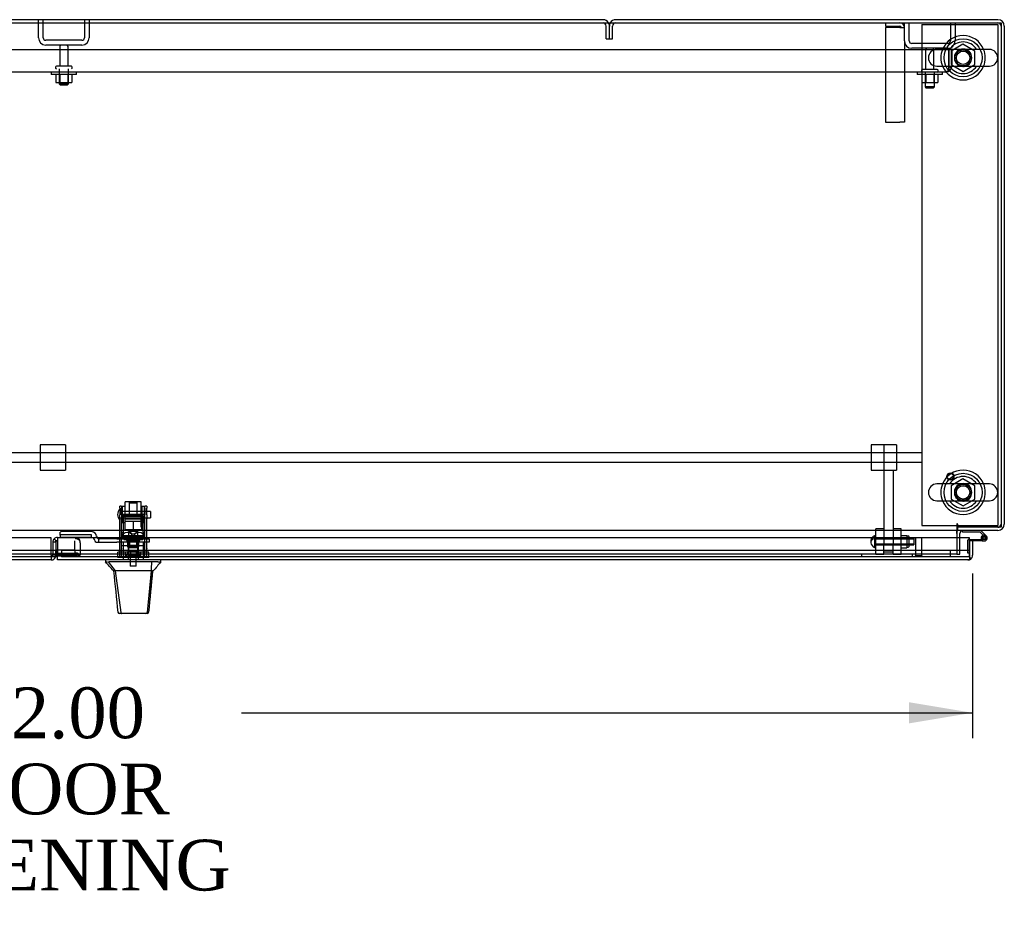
# Model space of a CAD drawing. Header units: inches. Extents: x 2 to 538, y -2 to 358.
# Tile 27 of 40: x 205 to 244, y 246 to 281. Entities that reach past the tile are written whole.
import ezdxf
from ezdxf.enums import TextEntityAlignment as Align
from ezdxf.lldxf.tags import DXFTag

# ---------------------------------------------------------------- set-up
doc = ezdxf.new("R2010")
doc.units = ezdxf.units.IN
doc.header["$MEASUREMENT"] = 0
for name, color, linetype in [('COM40146', 7, 'Continuous'), ('COM40430', 7, 'Continuous'), ('COM52825', 7, 'Continuous'), ('COM52831', 7, 'Continuous'), ('COM52847', 7, 'Continuous'), ('COM52848', 7, 'Continuous'), ('COM52849', 7, 'Continuous'), ('COM52857', 7, 'Continuous'), ('COM52858', 7, 'Continuous'), ('COM53520', 7, 'Continuous'), ('COM54578-80', 7, 'Continuous'), ('COM70333', 7, 'Continuous'), ('COM70838', 7, 'Continuous'), ('COM70839-6', 7, 'Continuous'), ('COM71126-2', 7, 'Continuous'), ('COM71127-2', 7, 'Continuous'), ('COM71131-2', 7, 'Continuous'), ('Default', 7, 'Continuous'), ('GSK11033', 7, 'Continuous'), ('HAN13064', 7, 'Continuous'), ('HAN13064_NUT', 7, 'Continuous'), ('HAN13064_SCREW', 7, 'Continuous'), ('HAN_NUT', 7, 'Continuous'), ('NTS16526', 7, 'Continuous'), ('NTS166105', 7, 'Continuous'), ('NTS166905', 7, 'Continuous'), ('NTS18147', 7, 'Continuous'), ('ROL18050', 7, 'Continuous'), ('ROL87452', 7, 'Continuous'), ('RVT17786', 7, 'Continuous'), ('RVT19000', 7, 'Continuous'), ('SCS00680', 7, 'Continuous'), ('SCS191205', 7, 'Continuous'), ('SPC87323', 7, 'Continuous'), ('STD21878', 7, 'Continuous'), ('STD26094', 7, 'Continuous'), ('STD26265', 7, 'Continuous'), ('WAF25059', 7, 'Continuous'), ('WAF25362', 7, 'Continuous'), ('WAF25376', 7, 'Continuous'), ('WAM254785', 7, 'Continuous'), ('WAM30038', 7, 'Continuous')]:
    doc.layers.add(name, color=color, linetype=linetype)
doc.styles.add('SEACAD_Times_New_Roman', font='times.ttf')
tags = doc.linetypes.add('HIDDEN2', pattern=[0.1875, 0.125, -0.0625]).pattern_tags.tags
tags[6:7] = [DXFTag(74, 4), DXFTag(75, 0), DXFTag(340, '0'), DXFTag(46, 0.0), DXFTag(50, 0.0), DXFTag(44, 0.0), DXFTag(45, 0.0)]
tags[4:5] = [DXFTag(74, 4), DXFTag(75, 0), DXFTag(340, '0'), DXFTag(46, 0.0), DXFTag(50, 0.0), DXFTag(44, 0.0), DXFTag(45, 0.0)]
doc.dimstyles.new('HAMMOND_(STH_-_540x360)', dxfattribs={"dimtxt": 2, "dimasz": 2.5, "dimexe": 1, "dimexo": 1, "dimgap": 0.5, "dimtad": 0, "dimtih": 1, "dimtoh": 1, "dimzin": 0, "dimdsep": 46, "dimtxsty": 'SEACAD_Times_New_Roman', "dimblk1": '_SE_FILLED', "dimblk2": '_SE_FILLED', "dimsah": 1, "dimcen": 1, "dimadec": 0, "dimazin": 0, "dimtfac": 0.8, "dimtofl": 0, "dimtmove": 0, "dimatfit": 3, "dimfxl": 1, "dimtolj": 1, "dimtzin": 0, "dimarcsym": 0})

# ---------------------------------------------------------------- blocks, each defined once
blk = doc.blocks.new('SE')
at = {"layer": 'COM40146', "color": 7, "linetype": 'HIDDEN2'}
for p, q in [((242.028, 279.831), (172.278, 279.831)), ((242.028, 279.206), (242.028, 279.831)), ((242.153, 279.831), (242.028, 279.831)), ((242.028, 279.831), (242.028, 279.206)), ((242.153, 279.831), (242.153, 279.206)), ((242.028, 279.206), (242.028, 279.206)), ((242.028, 279.206), (242.028, 279.028)), ((242.028, 279.079), (242.028, 279.206)), ((242.028, 279.079), (242.079, 279.028)), ((241.903, 278.956), (172.403, 278.956)), ((241.904, 278.956), (241.903, 278.956)), ((241.903, 278.956), (241.904, 278.956))]:
    blk.add_line(p, q, dxfattribs=at)
for start, end in [(270.1219, 314.5601), (314.5601, 0), (270, 270.0436)]:
    blk.add_arc((241.903, 279.206), 0.25, start, end, dxfattribs=at)
blk.add_open_spline([(242.028, 279.028), (242.007, 279.005), (241.987, 278.987), (241.945, 278.963), (241.924, 278.956), (241.904, 278.956)], degree=3, knots=[0, 0, 0, 0, 0.5, 0.5, 1, 1, 1, 1], dxfattribs=at)
at = {"layer": 'COM40430', "color": 7, "linetype": 'HIDDEN2'}
for p, q in [((239.528, 280.893), (239.528, 280.768)), ((239.528, 280.768), (240.093, 280.768)), ((240.093, 280.708), (239.528, 280.708)), ((239.528, 280.708), (239.528, 276.987)), ((240.093, 280.708), (240.278, 280.708)), ((240.278, 280.181), (240.278, 276.987)), ((239.528, 276.987), (240.093, 276.987)), ((240.278, 276.987), (240.093, 276.987))]:
    blk.add_line(p, q, dxfattribs=at)
for radius in [0.185, 0.06]:
    blk.add_arc((240.093, 280.708), radius, 0, 90, dxfattribs=at)
at = {"layer": 'COM52825', "color": 7, "linetype": 'Continuous'}
for p, q in [((242.841, 260.606), (206.901, 260.606)), ((206.901, 260.606), (206.901, 259.916)), ((242.841, 259.916), (242.841, 260.606)), ((242.966, 260.478), (242.841, 260.478)), ((242.841, 260.478), (242.841, 260.106)), ((242.966, 260.478), (242.966, 259.916)), ((206.901, 259.731), (206.901, 259.916)), ((242.781, 259.731), (206.901, 259.731)), ((242.781, 259.731), (242.781, 259.731)), ((242.781, 259.731), (242.781, 259.731)), ((242.841, 259.916), (242.841, 259.916)), ((242.841, 259.834), (242.841, 259.916)), ((242.841, 259.916), (242.841, 259.767)), ((242.841, 259.834), (242.89, 259.767))]:
    blk.add_line(p, q, dxfattribs=at)
for start, end in [(270.1208, 306.194), (270, 270.0589), (306.194, 0)]:
    blk.add_arc((242.781, 259.916), 0.185, start, end, dxfattribs=at)
blk.add_open_spline([(242.841, 259.767), (242.831, 259.755), (242.821, 259.747), (242.806, 259.737), (242.801, 259.735), (242.791, 259.732), (242.786, 259.731), (242.781, 259.731)], degree=3, knots=[0, 0, 0, 0, 0.5, 0.5, 0.75, 0.75, 1, 1, 1, 1], dxfattribs=at)
at = {"layer": 'COM52831', "color": 7, "linetype": 'HIDDEN2'}
for p, q in [((207.031, 264.268), (206.216, 264.268)), ((206.216, 264.268), (206.216, 263.268)), ((207.216, 264.268), (207.031, 264.268)), ((207.216, 264.268), (207.216, 263.268)), ((239.781, 264.268), (238.966, 264.268)), ((238.966, 264.268), (238.966, 263.268)), ((239.966, 264.268), (239.781, 264.268)), ((239.966, 264.268), (239.966, 263.268)), ((206.216, 263.268), (207.031, 263.268)), ((207.031, 263.268), (207.216, 263.268)), ((238.966, 263.268), (239.781, 263.268)), ((239.781, 263.268), (239.966, 263.268))]:
    blk.add_line(p, q, dxfattribs=at)
at = {"layer": 'COM52847', "color": 7, "linetype": 'Continuous'}
for p, q in [((206.656, 260.606), (171.091, 260.606)), ((206.656, 259.916), (206.656, 260.606)), ((206.656, 259.731), (171.151, 259.731)), ((206.656, 259.916), (206.656, 259.731))]:
    blk.add_line(p, q, dxfattribs=at)
at = {"layer": 'COM52847', "color": 7, "linetype": 'HIDDEN2'}
for p, q in [((206.716, 260.429), (206.716, 259.916)), ((206.841, 260.429), (206.716, 260.429)), ((206.858, 260.472), (206.77, 260.56)), ((206.841, 260.429), (206.841, 260.134)), ((206.901, 260.614), (207.617, 260.614)), ((206.901, 260.606), (206.901, 260.614)), ((207.617, 260.614), (207.617, 260.56)), ((207.724, 260.536), (207.748, 260.56)), ((207.802, 260.407), (207.802, 260.429)), ((207.802, 260.407), (207.802, 259.923)), ((206.901, 260.001), (207.617, 260.001)), ((206.841, 259.916), (206.716, 259.916)), ((206.901, 259.913), (207.617, 259.913)), ((207.66, 259.9), (207.748, 259.963)), ((207.711, 259.923), (207.802, 259.923))]:
    blk.add_line(p, q, dxfattribs=at)
for centre, radius, start, end in [((206.901, 260.429), 0.185, 135, 180), ((206.901, 260.429), 0.185, 90, 135), ((206.901, 260.429), 0.06, 135, 180), ((206.901, 260.429), 0.06, 90, 135), ((207.617, 260.429), 0.185, 45, 90), ((207.617, 260.429), 0.185, 0, 45), ((207.646, 260.404), 0.156, 1.433, 49.2867), ((206.656, 259.916), 0.06, 270, 0), ((206.656, 259.916), 0.185, 340.8902, 0), ((207.726, 259.818), 0.106, 98.3477, 120.2565)]:
    blk.add_arc(centre, radius, start, end, dxfattribs=at)
at = {"layer": 'COM52847', "color": 7, "linetype": 'Continuous'}
blk.add_arc((206.656, 259.916), 0.185, 270, 340.8902, dxfattribs=at)
at = {"layer": 'COM52847', "color": 7, "linetype": 'HIDDEN2'}
for centre, major_axis, start_param, end_param in [((207.617, 260.429), (-0.185, 0), 3.926991, 4.712389), ((207.617, 259.87), (0.185, 0), 0.785398, 1.570796), ((207.617, 259.87), (0.06, 0), 0.785398, 1.570796)]:
    blk.add_ellipse(centre, major_axis=major_axis, ratio=0.707107, start_param=start_param, end_param=end_param, dxfattribs=at)
blk.add_open_spline([(207.802, 259.923), (207.802, 259.931), (207.797, 259.94), (207.779, 259.954), (207.765, 259.959), (207.748, 259.963)], degree=3, knots=[0, 0, 0, 0, 0.5, 0.5, 1, 1, 1, 1], dxfattribs=at)
at = {"layer": 'COM52848', "color": 7, "linetype": 'HIDDEN2'}
for p, q in [((240.278, 280.181), (240.278, 280.893)), ((240.466, 280.181), (240.466, 280.893)), ((242.09, 280.893), (242.09, 280.181)), ((242.278, 280.893), (242.278, 280.181)), ((241.99, 280.081), (240.566, 280.081)), ((241.99, 279.893), (240.566, 279.893))]:
    blk.add_line(p, q, dxfattribs=at)
for centre, radius, start, end in [((240.566, 280.181), 0.288, 180, 270), ((240.566, 280.181), 0.1, 180, 270), ((241.99, 280.181), 0.1, 270, 0), ((241.99, 280.181), 0.288, 270, 0)]:
    blk.add_arc(centre, radius, start, end, dxfattribs=at)
at = {"layer": 'COM52849', "color": 7, "linetype": 'HIDDEN2'}
for p, q in [((206.153, 280.306), (206.153, 281.018)), ((206.341, 280.306), (206.341, 281.018)), ((207.965, 281.018), (207.965, 280.306)), ((208.153, 281.018), (208.153, 280.306)), ((207.865, 280.206), (206.441, 280.206)), ((207.865, 280.018), (206.441, 280.018))]:
    blk.add_line(p, q, dxfattribs=at)
for centre, radius, start, end in [((206.441, 280.306), 0.288, 180, 270), ((206.441, 280.306), 0.1, 180, 270), ((207.865, 280.306), 0.1, 270, 0), ((207.865, 280.306), 0.288, 270, 0)]:
    blk.add_arc(centre, radius, start, end, dxfattribs=at)
at = {"layer": 'COM52857', "color": 7, "linetype": 'HIDDEN2'}
for p, q in [((239.466, 264.268), (239.466, 263.386)), ((239.466, 263.386), (239.466, 260.378)), ((239.841, 263.268), (239.841, 260.378)), ((239.466, 260.048), (239.841, 260.048))]:
    blk.add_line(p, q, dxfattribs=at)
at = {"layer": 'COM52858', "color": 7, "linetype": 'HIDDEN2'}
for p, q in [((240.591, 259.956), (238.591, 259.956)), ((238.591, 259.956), (238.591, 259.856)), ((240.591, 259.956), (240.591, 259.856))]:
    blk.add_line(p, q, dxfattribs=at)
at = {"layer": 'COM53520', "color": 7, "linetype": 'HIDDEN2'}
for p, q in [((240.966, 263.956), (134.966, 263.956)), ((134.966, 263.581), (240.966, 263.581))]:
    blk.add_line(p, q, dxfattribs=at)
at = {"layer": 'COM54578-80', "color": 7, "linetype": 'Continuous'}
for p, q in [((242.569, 260.831), (242.569, 260.893)), ((243.262, 260.831), (242.569, 260.831)), ((243.457, 260.637), (243.262, 260.831)), ((243.288, 260.893), (243.5, 260.682)), ((242.841, 260.54), (243.297, 260.54)), ((243.353, 260.478), (242.966, 260.478)), ((243.317, 260.54), (243.297, 260.54)), ((243.304, 260.595), (243.366, 260.595)), ((243.353, 260.478), (243.421, 260.478))]:
    blk.add_line(p, q, dxfattribs=at)
at = {"layer": 'COM54578-80', "color": 7, "linetype": 'HIDDEN2'}
for p, q in [((242.779, 259.991), (242.779, 260.515)), ((242.804, 260.54), (242.841, 260.54)), ((243.304, 260.585), (243.366, 260.59)), ((243.421, 260.54), (243.317, 260.54)), ((243.358, 260.583), (243.358, 260.608)), ((243.408, 260.658), (243.433, 260.658)), ((243.433, 260.533), (243.408, 260.533)), ((243.483, 260.608), (243.483, 260.583)), ((242.841, 259.991), (242.779, 259.991))]:
    blk.add_line(p, q, dxfattribs=at)
at = {"layer": 'COM54578-80', "color": 7, "linetype": 'Continuous'}
blk.add_circle((243.421, 260.595), 0.05, dxfattribs=at)
at = {"layer": 'COM54578-80', "color": 7, "linetype": 'HIDDEN2'}
for centre, radius, start, end in [((242.804, 260.515), 0.025, 90, 180), ((243.408, 260.608), 0.05, 90, 180), ((243.408, 260.583), 0.05, 180, 270), ((243.421, 260.595), 0.117, 47.608, 107.0274), ((243.433, 260.608), 0.05, 0, 90), ((243.433, 260.583), 0.05, 270, 0)]:
    blk.add_arc(centre, radius, start, end, dxfattribs=at)
at = {"layer": 'COM54578-80', "color": 7, "linetype": 'Continuous'}
for radius, start, end in [(0.135, 204.0421, 240.0736), (0.117, 107.0274, 180), (0.117, 180, 47.608), (0.055, 48.8041, 180), (0.055, 180, 48.8041)]:
    blk.add_arc((243.421, 260.595), radius, start, end, dxfattribs=at)
at = {"layer": 'COM70333', "color": 7, "linetype": 'HIDDEN2'}
for p, q in [((240.966, 280.831), (243.966, 280.831)), ((240.966, 280.831), (240.966, 261.081)), ((243.966, 280.831), (243.966, 261.081)), ((240.966, 261.081), (242.341, 261.081)), ((242.371, 261.081), (243.966, 261.081))]:
    blk.add_line(p, q, dxfattribs=at)
at = {"layer": 'COM70333', "color": 7, "linetype": 'Continuous'}
blk.add_line((242.341, 261.081), (242.371, 261.081), dxfattribs=at)
at = {"layer": 'COM70838', "color": 7, "linetype": 'HIDDEN2'}
for p, q in [((207.002, 260.701), (207.002, 260.827)), ((208.247, 260.845), (207.127, 260.845)), ((207.002, 260.701), (207.002, 260.619)), ((208.247, 260.619), (207.002, 260.619)), ((208.247, 260.719), (207.127, 260.719)), ((208.247, 260.616), (208.247, 260.719)), ((208.372, 260.491), (208.372, 260.493)), ((208.432, 260.433), (208.529, 260.433)), ((208.44, 260.675), (208.44, 260.652)), ((208.529, 260.433), (208.529, 260.562)), ((208.529, 260.433), (209.243, 260.433)), ((209.243, 260.558), (208.557, 260.558)), ((209.243, 260.558), (209.331, 260.558)), ((209.331, 260.433), (209.243, 260.433)), ((209.331, 260.558), (209.869, 260.558)), ((210.387, 260.433), (209.331, 260.433)), ((209.904, 260.558), (210.387, 260.558)), ((210.387, 260.558), (210.512, 260.558)), ((210.512, 260.433), (210.387, 260.433)), ((210.512, 260.558), (210.512, 260.433))]:
    blk.add_line(p, q, dxfattribs=at)
for centre, radius, start, end in [((208.247, 260.652), 0.193, 0, 90), ((208.247, 260.491), 0.125, 0, 90), ((208.432, 260.493), 0.06, 180, 270), ((208.557, 260.675), 0.117, 180, 256.4554), ((208.557, 260.675), 0.117, 256.4554, 270)]:
    blk.add_arc(centre, radius, start, end, dxfattribs=at)
for centre, major_axis, start_param, end_param in [((207.127, 260.827), (-0.125, 0), 4.712389, 6.283185), ((207.127, 260.701), (0.125, 0), 1.570796, 3.141593)]:
    blk.add_ellipse(centre, major_axis=major_axis, ratio=0.145455, start_param=start_param, end_param=end_param, dxfattribs=at)
at = {"layer": 'COM70839-6', "color": 7, "linetype": 'HIDDEN2'}
for p, q in [((209.356, 261.772), (209.356, 261.848)), ((209.426, 261.848), (209.356, 261.848)), ((209.356, 261.772), (209.356, 261.513)), ((209.426, 261.848), (209.426, 261.772)), ((209.426, 261.513), (209.426, 261.772)), ((210.348, 261.772), (210.348, 261.848)), ((210.418, 261.848), (210.348, 261.848)), ((210.348, 261.772), (210.348, 261.513)), ((210.418, 261.848), (210.418, 261.772)), ((210.418, 261.513), (210.418, 261.772)), ((209.356, 261.349), (209.356, 261.513)), ((209.356, 260.192), (209.356, 261.349)), ((210.348, 261.52), (209.426, 261.52)), ((209.426, 261.513), (209.426, 261.349)), ((209.426, 261.456), (210.348, 261.456)), ((209.426, 260.192), (209.426, 261.349)), ((210.348, 261.349), (210.348, 261.513)), ((210.348, 260.192), (210.348, 261.349)), ((210.418, 261.513), (210.418, 261.349)), ((210.418, 260.192), (210.418, 261.349)), ((210.348, 260.643), (209.426, 260.643)), ((209.653, 260.612), (209.653, 260.635)), ((210.121, 260.635), (210.121, 260.612)), ((209.356, 260.182), (209.356, 260.192)), ((209.356, 259.85), (209.356, 260.182)), ((209.426, 260.299), (210.348, 260.299)), ((209.426, 260.192), (209.426, 260.182)), ((209.426, 259.85), (209.426, 260.182)), ((210.348, 260.182), (210.348, 260.192)), ((210.348, 259.85), (210.348, 260.182)), ((210.418, 260.192), (210.418, 260.182)), ((210.418, 259.85), (210.418, 260.182)), ((209.356, 259.85), (209.426, 259.85)), ((210.348, 259.85), (210.418, 259.85))]:
    blk.add_line(p, q, dxfattribs=at)
for centre, major_axis in [((209.887, 260.635), (-0.234, 0)), ((209.887, 260.612), (0.234, 0))]:
    blk.add_ellipse(centre, major_axis=major_axis, ratio=0.009345, start_param=3.141593, end_param=6.283185, dxfattribs=at)
blk.add_ellipse((209.887, 260.301), major_axis=(-0.14, 0), ratio=0.009345, dxfattribs=at)
at = {"layer": 'COM71126-2', "color": 7, "linetype": 'Continuous'}
for p, q in [((243.966, 281.018), (228.903, 281.018)), ((244.216, 280.768), (244.216, 261.143)), ((242.371, 261.018), (242.371, 260.893)), ((243.966, 260.893), (242.371, 260.893)), ((242.466, 260.606), (242.466, 260.768))]:
    blk.add_line(p, q, dxfattribs=at)
at = {"layer": 'COM71126-2', "color": 7, "linetype": 'HIDDEN2'}
for p, q in [((228.653, 280.268), (228.653, 280.768)), ((228.778, 280.268), (228.778, 280.768)), ((228.653, 280.268), (228.778, 280.268)), ((242.466, 259.956), (242.466, 260.606)), ((242.341, 259.956), (242.466, 259.956))]:
    blk.add_line(p, q, dxfattribs=at)
at = {"layer": 'COM71126-2', "color": 7, "linetype": 'Continuous'}
for centre, radius, start, end in [((228.903, 280.768), 0.25, 90, 150), ((243.966, 280.768), 0.25, 0, 90), ((242.591, 260.768), 0.25, 150, 180), ((242.591, 260.768), 0.125, 100.1369, 180), ((243.966, 261.143), 0.25, 270, 0)]:
    blk.add_arc(centre, radius, start, end, dxfattribs=at)
at = {"layer": 'COM71126-2', "color": 7, "linetype": 'HIDDEN2'}
for centre, radius, start, end in [((228.903, 280.768), 0.25, 150, 180), ((228.903, 280.768), 0.125, 90, 180), ((243.966, 280.768), 0.125, 0, 90), ((242.591, 260.768), 0.125, 90, 100.1369), ((243.966, 261.143), 0.125, 270, 0)]:
    blk.add_arc(centre, radius, start, end, dxfattribs=at)
at = {"layer": 'COM71127-2', "color": 7, "linetype": 'Continuous'}
blk.add_line((228.403, 281.018), (169.903, 281.018), dxfattribs=at)
at = {"layer": 'COM71127-2', "color": 7, "linetype": 'HIDDEN2'}
for p, q in [((228.528, 280.268), (228.528, 280.768)), ((228.653, 280.268), (228.653, 280.768)), ((228.528, 280.268), (228.653, 280.268))]:
    blk.add_line(p, q, dxfattribs=at)
at = {"layer": 'COM71127-2', "color": 7, "linetype": 'Continuous'}
blk.add_arc((228.403, 280.768), 0.25, 30, 90, dxfattribs=at)
at = {"layer": 'COM71127-2', "color": 7, "linetype": 'HIDDEN2'}
for radius, end in [(0.125, 90), (0.25, 30)]:
    blk.add_arc((228.403, 280.768), radius, 0, end, dxfattribs=at)
at = {"layer": 'COM71131-2', "color": 7, "linetype": 'Continuous'}
for p, q in [((169.653, 280.893), (244.091, 280.893)), ((244.091, 280.893), (244.091, 261.018)), ((242.341, 260.893), (169.653, 260.893)), ((242.341, 261.143), (242.341, 260.893)), ((242.341, 260.768), (242.341, 260.893)), ((242.341, 260.768), (242.341, 260.606)), ((242.371, 261.143), (242.371, 261.018)), ((244.091, 261.018), (242.371, 261.018))]:
    blk.add_line(p, q, dxfattribs=at)
at = {"layer": 'COM71131-2', "color": 7, "linetype": 'HIDDEN2'}
for p, q in [((242.341, 260.606), (242.341, 259.956)), ((242.341, 259.956), (171.591, 259.956))]:
    blk.add_line(p, q, dxfattribs=at)
for centre, start, end in [((242.591, 279.518), 0, 264.2997), ((242.591, 279.518), 273.4503, 0), ((242.591, 262.393), 0, 264.2997), ((242.591, 262.393), 273.4503, 0)]:
    blk.add_arc(centre, 0.344, start, end, dxfattribs=at)
at = {"layer": 'COM71131-2', "color": 7, "linetype": 'Continuous'}
blk.add_arc((242.356, 261.143), 0.015, 0, 180, dxfattribs=at)
at = {"layer": 'GSK11033', "color": 7, "linetype": 'HIDDEN2'}
for p, q in [((206.901, 260.489), (206.841, 260.489)), ((206.841, 260.429), (206.841, 260.489)), ((207.591, 260.134), (207.591, 260.489)), ((206.656, 260.106), (171.091, 260.106)), ((206.872, 260.106), (206.841, 260.106)), ((206.872, 260.106), (206.872, 259.884)), ((206.901, 260.134), (207.591, 260.134)), ((242.841, 260.106), (207.059, 260.106)), ((207.059, 260.106), (207.059, 259.856)), ((207.591, 260.134), (207.591, 259.884)), ((242.091, 259.856), (242.091, 260.106)), ((206.656, 259.856), (171.091, 259.856)), ((207.591, 259.884), (206.901, 259.884)), ((242.841, 259.856), (207.059, 259.856))]:
    blk.add_line(p, q, dxfattribs=at)
at = {"layer": 'GSK11033', "color": 7, "linetype": 'Continuous'}
for p, q in [((206.841, 260.106), (206.656, 260.106)), ((206.841, 259.884), (206.841, 260.134)), ((206.841, 260.134), (206.901, 260.134)), ((242.841, 260.106), (242.841, 259.856)), ((242.841, 260.106), (242.841, 260.106)), ((206.872, 259.856), (206.656, 259.856)), ((206.901, 259.884), (206.841, 259.884)), ((206.872, 259.884), (206.872, 259.856)), ((242.841, 259.856), (242.841, 259.856))]:
    blk.add_line(p, q, dxfattribs=at)
at = {"layer": 'HAN13064', "color": 7, "linetype": 'HIDDEN2'}
for p, q in [((209.757, 262.014), (209.727, 261.984)), ((209.727, 261.984), (210.047, 261.984)), ((209.727, 261.984), (209.727, 261.463)), ((210.017, 262.014), (209.757, 262.014)), ((210.047, 261.984), (210.017, 262.014)), ((210.047, 261.463), (210.047, 261.984)), ((209.491, 260.433), (209.491, 259.731)), ((209.687, 260.433), (209.687, 259.731)), ((209.727, 260.558), (209.727, 260.433)), ((210.047, 260.558), (210.047, 260.433)), ((210.086, 260.433), (210.086, 259.731)), ((210.282, 260.433), (210.282, 259.731))]:
    blk.add_line(p, q, dxfattribs=at)
at = {"layer": 'HAN13064', "color": 7, "linetype": 'Continuous'}
for p, q in [((208.797, 259.731), (208.797, 259.648)), ((208.797, 259.651), (208.871, 259.651)), ((208.896, 259.651), (209.179, 259.296)), ((208.988, 259.651), (208.91, 259.651)), ((210.605, 259.651), (208.988, 259.651)), ((210.786, 259.651), (210.605, 259.651)), ((210.863, 259.651), (210.786, 259.651)), ((210.863, 259.651), (210.977, 259.651)), ((210.977, 259.648), (210.977, 259.731)), ((209.097, 259.296), (209.111, 259.296)), ((209.179, 259.296), (209.111, 259.296)), ((209.225, 259.296), (209.179, 259.296)), ((209.179, 259.296), (209.395, 257.658)), ((209.317, 259.296), (209.225, 259.296)), ((210.594, 259.296), (209.317, 259.296)), ((210.594, 259.296), (210.43, 257.661)), ((210.623, 259.296), (210.594, 259.296)), ((210.639, 259.296), (210.623, 259.296)), ((210.649, 259.296), (210.639, 259.296)), ((210.649, 259.296), (210.677, 259.296)), ((209.281, 257.672), (209.281, 257.67)), ((210.492, 257.67), (210.492, 257.672)), ((209.441, 257.616), (209.341, 257.616)), ((210.378, 257.616), (209.441, 257.616)), ((210.432, 257.616), (210.378, 257.616))]:
    blk.add_line(p, q, dxfattribs=at)
for centre, radius, start, end in [((205.005, 256.019), 5.251, 38.6173, 43.7666), ((223.092, 249.107), 16.062, 138.9673, 140.6254), ((148.632, 265.341), 62.32, 353.47841, 354.43409), ((209.341, 257.676), 0.06, 185.9929, 270.0075), ((210.376, 257.672), 0.0554, 272.131, 348.8293), ((210.432, 257.676), 0.06, 269.9911, 354.4242)]:
    blk.add_arc(centre, radius, start, end, dxfattribs=at)
for points in [[(210.605, 259.651), (210.602, 259.533), (210.598, 259.415), (210.594, 259.296)], [(209.111, 259.296), (209.168, 258.755), (209.224, 258.213), (209.281, 257.672)], [(210.649, 259.296), (210.597, 258.755), (210.544, 258.214), (210.492, 257.672)]]:
    blk.add_open_spline(points, degree=3, dxfattribs=at)
blk.add_open_spline([(209.395, 257.658), (209.398, 257.646), (209.404, 257.635), (209.42, 257.62), (209.431, 257.616), (209.441, 257.616)], degree=3, knots=[0, 0, 0, 0, 0.5, 0.5, 1, 1, 1, 1], dxfattribs=at)
at = {"layer": 'HAN13064_NUT', "color": 7, "linetype": 'HIDDEN2'}
for p, q in [((209.554, 261.308), (209.554, 261.258)), ((209.554, 261.258), (209.72, 261.258)), ((209.554, 261.258), (209.554, 260.933)), ((210.189, 261.338), (209.584, 261.338)), ((209.72, 261.258), (209.887, 261.258)), ((209.887, 261.258), (210.053, 261.258)), ((209.887, 261.258), (209.887, 260.933)), ((210.053, 261.258), (210.219, 261.258)), ((210.219, 261.258), (210.219, 261.308)), ((210.219, 261.258), (210.219, 260.933)), ((209.554, 260.933), (209.887, 260.933)), ((209.887, 260.933), (210.219, 260.933))]:
    blk.add_line(p, q, dxfattribs=at)
for centre, start, end in [((209.584, 261.308), 90, 180), ((210.189, 261.308), 0, 90)]:
    blk.add_arc(centre, 0.03, start, end, dxfattribs=at)
at = {"layer": 'HAN13064_SCREW', "color": 7, "linetype": 'HIDDEN2'}
for p, q in [((209.776, 260.063), (209.664, 260.063)), ((209.664, 260.063), (209.664, 259.926)), ((209.998, 260.063), (209.776, 260.063)), ((209.776, 260.063), (209.776, 259.926)), ((210.109, 260.063), (209.998, 260.063)), ((209.998, 260.063), (209.998, 259.926)), ((210.109, 260.063), (210.109, 259.926)), ((210.149, 259.926), (209.624, 259.926)), ((209.624, 259.926), (209.624, 259.856)), ((209.771, 259.856), (209.771, 259.481)), ((210.003, 259.481), (210.003, 259.856)), ((210.149, 259.856), (210.149, 259.926)), ((210.003, 259.481), (209.771, 259.481))]:
    blk.add_line(p, q, dxfattribs=at)
at = {"layer": 'HAN_NUT', "color": 7, "linetype": 'HIDDEN2'}
for p, q in [((209.581, 260.041), (209.275, 260.041)), ((209.275, 259.826), (209.275, 260.041)), ((210.193, 260.041), (209.581, 260.041)), ((209.581, 259.826), (209.581, 260.041)), ((210.499, 260.041), (210.193, 260.041)), ((210.193, 259.826), (210.193, 260.041)), ((210.499, 259.826), (210.499, 260.041)), ((209.581, 259.826), (209.275, 259.826)), ((210.193, 259.826), (209.581, 259.826)), ((210.499, 259.826), (210.193, 259.826))]:
    blk.add_line(p, q, dxfattribs=at)
at = {"layer": 'NTS16526', "color": 7, "linetype": 'HIDDEN2'}
for p, q in [((240.156, 260.699), (240.371, 260.699)), ((240.156, 260.614), (240.371, 260.614)), ((240.371, 260.699), (240.371, 260.657)), ((240.431, 260.67), (240.371, 260.67)), ((240.371, 260.657), (240.371, 260.614)), ((240.371, 260.614), (240.371, 260.49)), ((240.371, 260.49), (240.371, 260.367)), ((240.461, 260.265), (240.461, 260.64)), ((240.156, 260.367), (240.371, 260.367)), ((240.156, 260.205), (240.371, 260.205)), ((240.371, 260.367), (240.371, 260.286)), ((240.371, 260.286), (240.371, 260.205)), ((240.371, 260.235), (240.431, 260.235))]:
    blk.add_line(p, q, dxfattribs=at)
for centre, start, end in [((240.431, 260.64), 0, 90), ((240.431, 260.265), 270, 0)]:
    blk.add_arc(centre, 0.03, start, end, dxfattribs=at)
at = {"layer": 'NTS166105', "color": 7, "linetype": 'HIDDEN2'}
for p, q in [((206.837, 278.86), (206.837, 278.54)), ((206.999, 278.86), (206.999, 278.54)), ((207.308, 278.86), (207.308, 278.54)), ((207.469, 278.86), (207.469, 278.54)), ((240.962, 278.86), (240.962, 278.54)), ((241.124, 278.86), (241.124, 278.54)), ((241.433, 278.86), (241.433, 278.54)), ((241.594, 278.86), (241.594, 278.54)), ((206.837, 278.54), (206.999, 278.54)), ((206.999, 278.54), (207.308, 278.54)), ((207.308, 278.54), (207.469, 278.54)), ((240.962, 278.54), (241.124, 278.54)), ((241.124, 278.54), (241.433, 278.54)), ((241.433, 278.54), (241.594, 278.54))]:
    blk.add_line(p, q, dxfattribs=at)
at = {"layer": 'NTS166905', "color": 7, "linetype": 'HIDDEN2'}
for p, q in [((242.586, 280.056), (242.126, 279.781)), ((242.126, 279.781), (242.126, 279.255)), ((243.056, 279.781), (242.586, 280.056)), ((243.056, 279.255), (243.056, 279.781)), ((242.126, 279.255), (242.591, 278.983)), ((242.591, 278.983), (243.056, 279.255)), ((242.586, 262.931), (242.126, 262.656)), ((243.056, 262.656), (242.586, 262.931)), ((242.126, 262.656), (242.126, 262.13)), ((243.056, 262.13), (243.056, 262.656)), ((242.126, 262.13), (242.591, 261.858)), ((242.591, 261.858), (243.056, 262.13))]:
    blk.add_line(p, q, dxfattribs=at)
for centre in [(242.591, 279.518), (242.591, 262.393)]:
    blk.add_circle(centre, 0.263, dxfattribs=at)
at = {"layer": 'NTS18147', "color": 7, "linetype": 'HIDDEN2'}
for p, q in [((209.487, 260.813), (209.424, 260.813)), ((209.424, 260.751), (209.424, 260.813)), ((209.487, 260.813), (209.424, 260.813)), ((209.487, 260.751), (209.487, 260.813)), ((209.687, 260.813), (209.655, 260.813)), ((209.687, 260.813), (209.655, 260.813)), ((210.118, 260.813), (210.087, 260.813)), ((210.118, 260.813), (210.087, 260.813)), ((210.35, 260.813), (210.287, 260.813)), ((210.287, 260.751), (210.287, 260.813)), ((210.35, 260.813), (210.287, 260.813)), ((210.35, 260.751), (210.35, 260.813)), ((209.492, 260.751), (209.424, 260.751)), ((209.492, 260.751), (209.424, 260.751)), ((209.424, 260.751), (209.424, 260.688)), ((209.424, 260.688), (209.492, 260.688)), ((209.424, 260.688), (209.424, 260.688)), ((209.424, 260.688), (209.492, 260.688)), ((209.492, 260.688), (209.492, 260.751)), ((209.492, 260.688), (209.819, 260.688)), ((209.492, 260.688), (209.492, 260.688)), ((209.492, 260.688), (209.819, 260.688)), ((209.667, 260.688), (209.667, 260.251)), ((209.955, 260.751), (209.819, 260.751)), ((209.955, 260.751), (209.819, 260.751)), ((209.819, 260.751), (209.819, 260.688)), ((209.819, 260.688), (209.955, 260.688)), ((209.819, 260.688), (209.819, 260.688)), ((209.819, 260.688), (209.955, 260.688)), ((209.955, 260.688), (209.955, 260.751)), ((209.955, 260.688), (210.282, 260.688)), ((209.955, 260.688), (209.955, 260.688)), ((209.955, 260.688), (210.282, 260.688)), ((210.107, 260.251), (210.107, 260.688)), ((210.35, 260.751), (210.282, 260.751)), ((210.35, 260.751), (210.282, 260.751)), ((210.282, 260.751), (210.282, 260.688)), ((210.282, 260.688), (210.35, 260.688)), ((210.282, 260.688), (210.282, 260.688)), ((210.282, 260.688), (210.35, 260.688)), ((210.35, 260.688), (210.35, 260.751)), ((210.35, 260.688), (210.35, 260.688)), ((209.667, 260.251), (210.107, 260.251)), ((209.667, 260.251), (209.667, 260.251)), ((210.107, 260.251), (209.667, 260.251)), ((210.107, 260.251), (210.107, 260.251))]:
    blk.add_line(p, q, dxfattribs=at)
for centre, start_param, end_param in [((209.655, 260.495), 2.506883, 3.776302), ((209.655, 260.495), 2.506883, 3.141593), ((209.687, 260.495), 2.506883, 3.141593), ((210.087, 260.495), 3.141593, 3.776302), ((210.118, 260.495), 2.506883, 3.776302), ((210.118, 260.495), 3.141593, 3.776302)]:
    blk.add_ellipse(centre, major_axis=(0, -0.318), ratio=0.866025, start_param=start_param, end_param=end_param, dxfattribs=at)
at = {"layer": 'ROL18050', "color": 7, "linetype": 'HIDDEN2'}
for p, q in [((239.151, 259.952), (239.151, 260.952)), ((239.466, 260.952), (239.151, 260.952)), ((240.156, 260.952), (239.841, 260.952)), ((240.156, 259.952), (240.156, 260.952)), ((239.466, 259.952), (239.466, 260.378)), ((239.841, 259.952), (239.841, 260.378)), ((239.151, 259.952), (239.466, 259.952)), ((239.841, 259.952), (240.156, 259.952))]:
    blk.add_line(p, q, dxfattribs=at)
at = {"layer": 'ROL87452', "color": 7, "linetype": 'HIDDEN2'}
for p, q in [((209.574, 261.018), (209.574, 262.018)), ((210.199, 262.018), (209.574, 262.018)), ((210.199, 261.018), (210.199, 262.018))]:
    blk.add_line(p, q, dxfattribs=at)
at = {"layer": 'RVT17786', "color": 7, "linetype": 'HIDDEN2'}
for p, q in [((210.566, 261.643), (209.356, 261.643)), ((210.566, 261.643), (210.566, 261.393)), ((209.356, 261.393), (210.566, 261.393))]:
    blk.add_line(p, q, dxfattribs=at)
blk.add_arc((209.589, 261.518), 0.318, 137.1291, 222.8709, dxfattribs=at)
at = {"layer": 'RVT19000', "color": 7, "linetype": 'HIDDEN2'}
for p, q in [((209.574, 260.671), (210.199, 260.671)), ((209.574, 260.671), (209.574, 260.558)), ((209.692, 260.558), (209.692, 260.433)), ((209.746, 260.433), (209.746, 260.221)), ((209.869, 260.558), (209.904, 260.558)), ((210.027, 260.221), (210.027, 260.433)), ((210.082, 260.433), (210.082, 260.558)), ((210.199, 260.558), (210.199, 260.671)), ((209.746, 260.221), (210.027, 260.221))]:
    blk.add_line(p, q, dxfattribs=at)
at = {"layer": 'SCS00680', "color": 7, "linetype": 'Continuous'}
for p, q in [((243.626, 279.85), (241.555, 279.85)), ((241.555, 279.187), (243.626, 279.187)), ((243.626, 262.725), (241.555, 262.725)), ((241.555, 262.062), (243.626, 262.062))]:
    blk.add_line(p, q, dxfattribs=at)
for centre, radius, start, end in [((241.555, 279.518), 0.331, 90, 270), ((242.591, 279.518), 0.625, 32.0055, 147.9945), ((243.626, 279.518), 0.331, 270, 90), ((242.591, 279.518), 0.625, 212.0055, 327.9945), ((241.555, 262.393), 0.331, 90, 270), ((242.591, 262.393), 0.625, 32.0055, 147.9945), ((243.626, 262.393), 0.331, 270, 90), ((242.591, 262.393), 0.625, 212.0055, 327.9945)]:
    blk.add_arc(centre, radius, start, end, dxfattribs=at)
for points in [[(242.381, 279.852), (242.384, 279.852), (242.386, 279.852), (242.418, 279.856), (242.447, 279.857), (242.508, 279.857), (242.54, 279.857), (242.591, 279.856), (242.61, 279.856), (242.629, 279.857)], [(242.381, 262.727), (242.384, 262.727), (242.386, 262.727), (242.418, 262.731), (242.447, 262.732), (242.508, 262.732), (242.54, 262.732), (242.591, 262.731), (242.61, 262.731), (242.629, 262.732)]]:
    blk.add_open_spline(points, degree=3, knots=[0.74722968, 0.74722968, 0.74722968, 0.74722968, 0.75, 0.75, 0.78125, 0.78125, 0.8125, 0.8125, 0.83073551, 0.83073551, 0.83073551, 0.83073551], dxfattribs=at)
at = {"layer": 'SCS191205', "color": 7, "linetype": 'HIDDEN2'}
for p, q in [((239.051, 260.554), (239.051, 260.607)), ((239.102, 260.685), (239.102, 260.22)), ((239.151, 260.685), (239.102, 260.685)), ((240.651, 260.577), (239.151, 260.577)), ((240.651, 260.546), (239.151, 260.546)), ((240.651, 260.577), (240.651, 260.327)), ((239.102, 260.22), (239.151, 260.22)), ((240.651, 260.358), (239.151, 260.358)), ((239.151, 260.327), (240.651, 260.327))]:
    blk.add_line(p, q, dxfattribs=at)
for start, end in [(113.8878, 169.6335), (190.3665, 246.1122)]:
    blk.add_arc((239.205, 260.452), 0.254, start, end, dxfattribs=at)
for centre, end_param in [((239.205, 260.479), 3.307378), ((239.205, 260.425), 3.258881)]:
    blk.add_ellipse(centre, major_axis=(0.252, 0), ratio=0.644124, start_param=2.230099, end_param=end_param, dxfattribs=at)
at = {"layer": 'SPC87323', "color": 7, "linetype": 'HIDDEN2'}
for p, q in [((210.279, 261.463), (209.494, 261.463)), ((209.494, 261.463), (209.494, 260.558)), ((210.279, 260.558), (210.279, 261.463)), ((209.649, 260.433), (209.649, 260.558)), ((209.659, 260.433), (209.659, 260.558)), ((210.114, 260.433), (210.114, 260.558)), ((210.124, 260.433), (210.124, 260.558))]:
    blk.add_line(p, q, dxfattribs=at)
at = {"layer": 'STD21878', "color": 7, "linetype": 'HIDDEN2'}
for p, q in [((240.716, 260.606), (240.716, 259.888)), ((240.966, 259.888), (240.966, 260.606)), ((240.981, 259.888), (240.7, 259.888)), ((240.7, 259.888), (240.7, 259.856)), ((240.981, 259.856), (240.981, 259.888))]:
    blk.add_line(p, q, dxfattribs=at)
for radius in [0.141, 0.125]:
    blk.add_circle((242.091, 263.018), radius, dxfattribs=at)
at = {"layer": 'STD26094', "color": 7, "linetype": 'HIDDEN2'}
for p, q in [((206.988, 279.958), (206.988, 279.181)), ((207.318, 279.181), (207.318, 279.958)), ((241.113, 279.833), (241.113, 279.056)), ((241.443, 279.056), (241.443, 279.833)), ((206.828, 279.151), (206.828, 279.111)), ((207.448, 279.181), (206.858, 279.181)), ((206.966, 279.081), (206.966, 278.494)), ((207.341, 278.494), (207.341, 279.081)), ((207.478, 279.111), (207.478, 279.151)), ((240.953, 279.026), (240.953, 278.986)), ((241.573, 279.056), (240.983, 279.056)), ((241.603, 278.986), (241.603, 279.026)), ((241.091, 278.956), (241.091, 278.369)), ((241.466, 278.369), (241.466, 278.956)), ((207.341, 278.494), (206.966, 278.494)), ((206.966, 278.494), (207.003, 278.456)), ((207.003, 278.456), (207.303, 278.456)), ((207.303, 278.456), (207.341, 278.494)), ((241.466, 278.369), (241.091, 278.369)), ((241.091, 278.369), (241.128, 278.331)), ((241.128, 278.331), (241.428, 278.331)), ((241.428, 278.331), (241.466, 278.369))]:
    blk.add_line(p, q, dxfattribs=at)
for centre, radius, start, end in [((207.048, 279.958), 0.06, 90, 180), ((207.258, 279.958), 0.06, 0, 90), ((241.173, 279.833), 0.06, 90, 180), ((241.383, 279.833), 0.06, 0, 90), ((206.858, 279.151), 0.03, 90, 180), ((206.858, 279.111), 0.03, 180, 270), ((207.448, 279.151), 0.03, 0, 90), ((207.448, 279.111), 0.03, 270, 0), ((240.983, 279.026), 0.03, 90, 180), ((241.573, 279.026), 0.03, 0, 90), ((240.983, 278.986), 0.03, 180, 270), ((241.573, 278.986), 0.03, 270, 0)]:
    blk.add_arc(centre, radius, start, end, dxfattribs=at)
at = {"layer": 'STD26265', "color": 7, "linetype": 'HIDDEN2'}
for p, q in [((210.072, 260.856), (209.702, 260.856)), ((209.702, 260.856), (209.702, 259.891)), ((210.072, 259.891), (210.072, 260.856)), ((210.072, 259.891), (209.702, 259.891)), ((209.702, 259.891), (209.737, 259.856)), ((210.037, 259.856), (210.072, 259.891))]:
    blk.add_line(p, q, dxfattribs=at)
at = {"layer": 'WAF25059', "color": 7, "linetype": 'HIDDEN2'}
for p, q in [((206.653, 278.956), (206.653, 278.86)), ((207.653, 278.86), (206.653, 278.86)), ((207.653, 278.86), (207.653, 278.956)), ((240.778, 278.956), (240.778, 278.86)), ((241.778, 278.86), (240.778, 278.86)), ((241.778, 278.86), (241.778, 278.956))]:
    blk.add_line(p, q, dxfattribs=at)
at = {"layer": 'WAF25362', "color": 7, "linetype": 'Continuous'}
for centre, start, end in [((242.591, 279.518), 22.2452, 157.7548), ((242.591, 279.518), 202.2452, 337.7548), ((242.591, 262.393), 22.2452, 157.7548), ((242.591, 262.393), 202.2452, 337.7548)]:
    blk.add_arc(centre, 0.875, start, end, dxfattribs=at)
at = {"layer": 'WAF25362', "color": 7, "linetype": 'HIDDEN2'}
for centre, radius, start, end in [((242.591, 279.518), 0.875, 157.7548, 202.2452), ((242.591, 279.518), 0.344, 95.4262, 269.625), ((242.591, 279.518), 0.344, 0, 86.7443), ((242.591, 279.518), 0.875, 0, 22.2452), ((242.591, 279.518), 0.344, 277.5578, 0), ((242.591, 279.518), 0.875, 337.7548, 0), ((242.591, 262.393), 0.875, 157.7548, 202.2452), ((242.591, 262.393), 0.344, 95.4262, 269.625), ((242.591, 262.393), 0.344, 0, 86.7443), ((242.591, 262.393), 0.875, 0, 22.2452), ((242.591, 262.393), 0.344, 277.5578, 0), ((242.591, 262.393), 0.875, 337.7548, 0)]:
    blk.add_arc(centre, radius, start, end, dxfattribs=at)
at = {"layer": 'WAF25376', "color": 7, "linetype": 'HIDDEN2'}
for p, q in [((209.45, 261.833), (209.45, 261.203)), ((209.55, 261.833), (209.45, 261.833)), ((209.55, 261.833), (209.55, 261.203)), ((210.223, 261.833), (210.223, 261.203)), ((210.323, 261.833), (210.223, 261.833)), ((210.323, 261.833), (210.323, 261.203)), ((209.45, 261.203), (209.55, 261.203)), ((210.223, 261.203), (210.323, 261.203))]:
    blk.add_line(p, q, dxfattribs=at)
at = {"layer": 'WAM254785', "color": 7, "linetype": 'HIDDEN2'}
for centre, radius in [((242.591, 279.518), 0.75), ((242.591, 279.518), 0.312), ((242.591, 262.393), 0.75), ((242.591, 262.393), 0.312)]:
    blk.add_circle(centre, radius, dxfattribs=at)
at = {"layer": 'WAM30038', "color": 7, "linetype": 'HIDDEN2'}
for p, q in [((210.262, 260.563), (209.512, 260.563)), ((209.512, 260.563), (210.262, 260.563)), ((209.512, 260.563), (209.512, 260.539)), ((210.262, 260.539), (209.512, 260.539)), ((209.512, 260.539), (209.512, 260.539)), ((209.512, 260.539), (210.262, 260.539)), ((209.713, 260.476), (209.658, 260.476)), ((209.713, 260.476), (209.658, 260.476)), ((209.685, 260.52), (209.713, 260.476)), ((209.726, 260.491), (209.701, 260.53)), ((209.738, 260.476), (209.709, 260.52)), ((209.713, 260.476), (209.726, 260.491)), ((209.869, 260.476), (209.738, 260.476)), ((209.869, 260.476), (209.738, 260.476)), ((209.869, 260.52), (209.869, 260.476)), ((209.904, 260.476), (209.904, 260.52)), ((210.036, 260.476), (209.904, 260.476)), ((210.036, 260.476), (209.904, 260.476)), ((210.064, 260.52), (210.036, 260.476)), ((210.072, 260.53), (210.048, 260.491)), ((210.048, 260.491), (210.061, 260.476)), ((210.061, 260.476), (210.089, 260.52)), ((210.115, 260.476), (210.061, 260.476)), ((210.115, 260.476), (210.061, 260.476)), ((210.262, 260.539), (210.262, 260.563)), ((210.262, 260.539), (210.262, 260.539))]:
    blk.add_line(p, q, dxfattribs=at)
for centre, radius, start, end in [((208.984, 259.955), 0.85, 41.7058, 43.4493), ((209.887, 260.521), 0.0181, 91.7718, 183.073), ((209.886, 260.521), 0.0182, 357.1609, 87.9942), ((210.793, 259.952), 0.854, 136.5547, 138.2901)]:
    blk.add_arc(centre, radius, start, end, dxfattribs=at)
for points, knots in [([(209.658, 260.476), (209.647, 260.488), (209.636, 260.501), (209.624, 260.514), (209.622, 260.516), (209.62, 260.518), (209.618, 260.52)], [0, 0, 0, 0, 0.858552, 0.858552, 0.858552, 1, 1, 1, 1]), ([(209.68, 260.534), (209.68, 260.534), (209.68, 260.533), (209.68, 260.529), (209.682, 260.525), (209.685, 260.52)], [0.4389304, 0.4389304, 0.4389304, 0.4389304, 0.5, 0.5, 1, 1, 1, 1]), ([(209.709, 260.52), (209.708, 260.523), (209.707, 260.525), (209.703, 260.529), (209.701, 260.531), (209.697, 260.534), (209.694, 260.536), (209.689, 260.539), (209.687, 260.539), (209.685, 260.539)], [0, 0, 0, 0, 0.25, 0.25, 0.5, 0.5, 0.75, 0.75, 1, 1, 1, 1]), ([(210.089, 260.539), (210.087, 260.539), (210.084, 260.539), (210.079, 260.536), (210.077, 260.534), (210.07, 260.529), (210.067, 260.525), (210.064, 260.52)], [0, 0, 0, 0, 0.25, 0.25, 0.5, 0.5, 1, 1, 1, 1]), ([(210.089, 260.52), (210.09, 260.523), (210.091, 260.525), (210.093, 260.529), (210.094, 260.531), (210.094, 260.533), (210.094, 260.534), (210.094, 260.534)], [0, 0, 0, 0, 0.25, 0.25, 0.5, 0.5, 0.5626015, 0.5626015, 0.5626015, 0.5626015]), ([(210.155, 260.52), (210.153, 260.518), (210.151, 260.516), (210.149, 260.514), (210.138, 260.501), (210.126, 260.488), (210.115, 260.476)], [0, 0, 0, 0, 0.141448, 0.141448, 0.141448, 1, 1, 1, 1])]:
    blk.add_open_spline(points, degree=3, knots=knots, dxfattribs=at)
blk = doc.blocks.new('DMBLK3541')
at = {"layer": 'Default', "linetype": 'Continuous'}
for points in [[(173.466, 253.29), (173.466, 254.123), (170.966, 253.707)], [(240.466, 253.29), (242.966, 253.707), (240.466, 254.123)]]:
    blk.add_hatch(color=7, dxfattribs=at).paths.add_polyline_path(points)
at = {"layer": 'Default', "color": 7, "linetype": 'Continuous'}
for p, q in [((170.966, 259.197), (170.966, 252.707)), ((242.966, 259.197), (242.966, 252.707)), ((170.966, 253.707), (199.773, 253.707)), ((214.159, 253.707), (242.966, 253.707))]:
    blk.add_line(p, q, dxfattribs=at)
at = {"layer": 'Default', "color": 7, "linetype": 'Continuous', "style": 'SEACAD_Times_New_Roman'}
for s, p in [('72.00', (203.553, 254.707)), ('DOOR', (202.771, 251.707)), ('OPENING', (200.473, 248.707))]:
    blk.add_text(s, height=2, dxfattribs=at).set_placement(p, align=Align.TOP_LEFT)
blk = doc.blocks.new('_SE_FILLED')
at = {"color": 0}
blk.add_line((0, 0), (-1, 0), dxfattribs=at)
blk.add_solid([(0, 0), (-1, -0.1665), (-1, 0.1665), (0, 0)], dxfattribs=at)

msp = doc.modelspace()

# ---------------------------------------------------------------- block references
at = {"layer": 'Default'}
msp.add_blockref('SE', (0, 0), dxfattribs=at)

# ---------------------------------------------------------------- dimensions: what is measured, and where the dimension line sits
at = {"layer": 'Default', "color": 7, "linetype": 'Continuous'}
dim = msp.add_linear_dim(base=(170.966, 253.707), p1=(170.966, 260.197), p2=(242.966, 260.197), angle=0, text='\\A1;<>\\PDOOR\\XOPENING', dimstyle='HAMMOND_(STH_-_540x360)', dxfattribs=at)
dim.commit()
dim.dimension.update_dxf_attribs({"geometry": 'DMBLK3541', "text_midpoint": (206.966, 253.707), "dimtype": 161})

doc.saveas('drawing.dxf')
